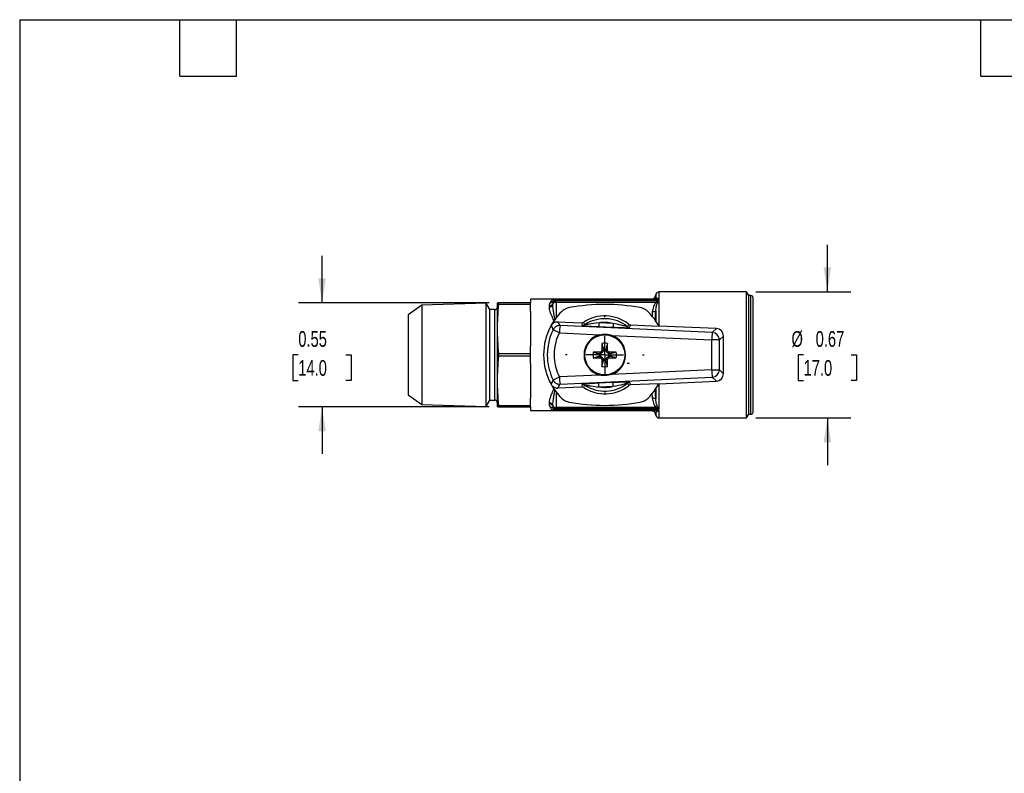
# Model space of a CAD drawing. Header units: inches. Extents: x 0.2 to 10.8, y 0.2 to 8.2.
# Tile 2 of 4: x 0.2 to 5.5, y 4.2 to 8.2. Entities that reach past the tile are written whole.
import ezdxf

# ---------------------------------------------------------------- set-up
doc = ezdxf.new("R2010")
doc.units = ezdxf.units.IN
doc.header["$MEASUREMENT"] = 0
doc.linetypes.add('SLD-Center', pattern=[0.75, 0.6, -0.05, 0.05, -0.05])
doc.linetypes.add('SLD-Solid', pattern=[0])
doc.layers.add('CENTER', color=40, linetype='SLD-Center')
doc.layers.add('DIMENSIONS', color=140, linetype='SLD-Solid', lineweight=25)
doc.layers.add('TEXT', color=140, linetype='SLD-Solid', lineweight=25)
doc.styles.add('SLDTEXTSTYLE0', font='TXT', dxfattribs={"width": 0.7})
doc.dimstyles.new('SLDDIMSTYLE4', dxfattribs={"dimtxt": 0.084961, "dimasz": 0.13, "dimexe": 0, "dimexo": 0.0625, "dimgap": 0.02124, "dimtad": 0, "dimtih": 1, "dimtoh": 1, "dimrnd": 1e-09, "dimdsep": 46, "dimtxsty": 'SLDTEXTSTYLE0', "dimsah": 1, "dimcen": 0.09, "dimadec": 0, "dimazin": 2, "dimtfac": 1, "dimtmove": 0, "dimatfit": 0, "dimfxl": 0, "dimfrac": 2, "dimtolj": 1, "dimtzin": 12, "dimarcsym": 0})

# ---------------------------------------------------------------- blocks, each defined once
blk = doc.blocks.new('_D_5')
at = {"layer": 'DIMENSIONS'}
for p, q in [((4.5358, 6.8054), (4.5358, 7.0554)), ((4.1571, 6.8054), (4.6608, 6.8054)), ((4.4095, 6.4708), (4.381, 6.4708)), ((4.381, 6.4708), (4.381, 6.3358)), ((4.662, 6.4708), (4.6905, 6.4708)), ((4.6905, 6.4708), (4.6905, 6.3358)), ((4.381, 6.3358), (4.4095, 6.3358)), ((4.6905, 6.3358), (4.662, 6.3358)), ((4.1571, 6.1361), (4.6608, 6.1361)), ((4.5358, 6.1361), (4.5358, 5.8861))]:
    blk.add_line(p, q, dxfattribs=at)
for points in [[(4.5358, 6.8054), (4.5558, 6.9354), (4.5158, 6.9354)], [(4.5358, 6.1361), (4.5158, 6.0061), (4.5558, 6.0061)]]:
    blk.add_solid(points, dxfattribs=at)
at = {"layer": 'DIMENSIONS', "char_height": 0.08333, "attachment_point": 1, "style": 'SLDTEXTSTYLE0'}
for s, insert in [('%%c', (4.3454, 6.5972)), ('0.67', (4.4737, 6.5972)), ('17.0', (4.4095, 6.4432))]:
    blk.add_mtext(s, dxfattribs=dict(at, insert=insert))
blk = doc.blocks.new('_D_6')
at = {"layer": 'DIMENSIONS'}
for p, q in [((1.8545, 6.7464), (1.8545, 6.9964)), ((2.7407, 6.7464), (1.7295, 6.7464)), ((1.7283, 6.4708), (1.6998, 6.4708)), ((1.6998, 6.4708), (1.6998, 6.3358)), ((1.9808, 6.4708), (2.0093, 6.4708)), ((2.0093, 6.4708), (2.0093, 6.3358)), ((1.6998, 6.3358), (1.7283, 6.3358)), ((2.0093, 6.3358), (1.9808, 6.3358)), ((2.7407, 6.1952), (1.7295, 6.1952)), ((1.8545, 6.1952), (1.8545, 5.9452))]:
    blk.add_line(p, q, dxfattribs=at)
for points in [[(1.8545, 6.7464), (1.8745, 6.8764), (1.8345, 6.8764)], [(1.8545, 6.1952), (1.8345, 6.0652), (1.8745, 6.0652)]]:
    blk.add_solid(points, dxfattribs=at)
at = {"layer": 'DIMENSIONS', "char_height": 0.08333, "attachment_point": 1, "style": 'SLDTEXTSTYLE0'}
for s, insert in [('0.55', (1.7283, 6.5972)), ('14.0', (1.7283, 6.4432))]:
    blk.add_mtext(s, dxfattribs=dict(at, insert=insert))
blk = doc.blocks.new('SW_CENTERMARKSYMBOL_1')
at = {"layer": 'CENTER', "color": 0}
for p, q in [((0, 0.2), (0, 0.2083)), ((0, 0), (0, 0.1)), ((-0.2, 0), (-0.2083, 0)), ((0, 0), (-0.1, 0)), ((0, 0), (0, -0.1)), ((0, 0), (0.1, 0)), ((0.2, 0), (0.2083, 0)), ((0, -0.2), (0, -0.2083))]:
    blk.add_line(p, q, dxfattribs=at)

msp = doc.modelspace()

# ---------------------------------------------------------------- linework, layer by layer
for p, q in [((3.6255, 6.7925), (3.6207, 6.7792)), ((3.6255, 6.7925), (3.6255, 6.7793)), ((4.1071, 6.8054), (3.644, 6.8054)), ((3.644, 6.7636), (3.644, 6.8054)), ((4.1184, 6.7858), (4.1071, 6.8054)), ((4.1071, 6.4708), (4.1071, 6.8054)), ((2.725, 6.7446), (2.3836, 6.7339)), ((2.7444, 6.7109), (2.725, 6.7446)), ((2.725, 6.197), (2.725, 6.7446)), ((2.7838, 6.7464), (2.7838, 6.7464)), ((2.7838, 6.7464), (2.7838, 6.1952)), ((2.7907, 6.7464), (2.7907, 6.7406)), ((2.961, 6.7464), (2.7907, 6.7464)), ((2.7907, 6.7406), (2.961, 6.7406)), ((3.0791, 6.7661), (2.961, 6.7661)), ((2.961, 6.7661), (2.961, 6.7464)), ((2.961, 6.7406), (2.961, 6.7464)), ((2.961, 6.7004), (2.961, 6.7406)), ((3.0791, 6.7464), (3.0791, 6.7406)), ((3.0988, 6.7636), (3.0988, 6.7661)), ((3.6259, 6.7661), (3.0988, 6.7661)), ((3.644, 6.7636), (3.0988, 6.7636)), ((3.0988, 6.7575), (3.0988, 6.7636)), ((3.644, 6.7575), (3.0988, 6.7575)), ((3.0988, 6.7505), (3.0988, 6.7575)), ((3.0988, 6.7505), (3.6259, 6.7505)), ((3.0988, 6.6708), (3.0988, 6.7505)), ((3.644, 6.6234), (3.644, 6.7575)), ((4.1303, 6.7858), (4.1184, 6.7858)), ((4.1184, 6.1558), (4.1184, 6.7858)), ((4.1303, 6.1558), (4.1303, 6.7858)), ((4.1421, 6.1676), (4.1421, 6.7739)), ((2.3836, 6.7339), (2.3114, 6.6834)), ((2.3836, 6.7339), (2.3836, 6.2076)), ((2.772, 6.7109), (2.7444, 6.7109)), ((2.7444, 6.2306), (2.7444, 6.7109)), ((2.772, 6.2306), (2.772, 6.7109)), ((2.961, 6.7004), (2.961, 6.5168)), ((3.0594, 6.7292), (3.0594, 6.7238)), ((3.607, 6.699), (3.6053, 6.6761)), ((3.6216, 6.655), (3.6255, 6.704)), ((3.6255, 6.704), (3.6255, 6.65)), ((2.3114, 6.6834), (2.3114, 6.2582)), ((3.1058, 6.6469), (3.2313, 6.6415)), ((3.3998, 6.6373), (3.3242, 6.6406)), ((3.1142, 6.5873), (3.1538, 6.5855)), ((3.9253, 6.5895), (3.1176, 6.6265)), ((3.1538, 6.5855), (3.1542, 6.5864)), ((3.1542, 6.5864), (3.155, 6.5854)), ((3.1542, 6.5864), (3.1542, 6.5864)), ((3.155, 6.5854), (3.327, 6.5775)), ((3.3233, 6.621), (3.399, 6.6177)), ((3.4925, 6.6301), (3.6413, 6.6236)), ((3.947, 6.6102), (3.6413, 6.6236)), ((3.947, 6.6102), (3.9253, 6.5895)), ((3.392, 6.5745), (3.9218, 6.5502)), ((3.9629, 6.5502), (3.9218, 6.5502)), ((3.9218, 6.5502), (3.9218, 6.3914)), ((3.9629, 6.5502), (3.9846, 6.5709)), ((3.9629, 6.3914), (3.9629, 6.5502)), ((3.9846, 6.3706), (3.9846, 6.5709)), ((2.961, 6.4765), (2.961, 6.5168)), ((3.3305, 6.4858), (3.3305, 6.4764)), ((3.3387, 6.4939), (3.348, 6.4939)), ((3.348, 6.4998), (3.348, 6.4939)), ((3.3603, 6.4939), (3.3603, 6.5)), ((3.3697, 6.4939), (3.3603, 6.4939)), ((3.3778, 6.4858), (3.3778, 6.4764)), ((2.7907, 6.4765), (2.7907, 6.465)), ((2.961, 6.4765), (2.7907, 6.4765)), ((2.7907, 6.465), (2.961, 6.465)), ((2.961, 6.465), (2.961, 6.4765)), ((2.961, 6.4248), (2.961, 6.465)), ((3.3305, 6.4764), (3.3254, 6.4764)), ((3.3256, 6.4641), (3.3305, 6.4641)), ((3.3305, 6.4548), (3.3305, 6.4641)), ((3.3387, 6.4467), (3.348, 6.4467)), ((3.348, 6.4467), (3.348, 6.4418)), ((3.3697, 6.4467), (3.3603, 6.4467)), ((3.3603, 6.4416), (3.3603, 6.4467)), ((3.3839, 6.4764), (3.3778, 6.4764)), ((3.3778, 6.4548), (3.3778, 6.4641)), ((3.3778, 6.4641), (3.3837, 6.4641)), ((3.4737, 6.4275), (3.4845, 6.4275)), ((3.4839, 6.4257), (3.4737, 6.4275)), ((3.4839, 6.4258), (3.4743, 6.4275)), ((4.1071, 6.1361), (4.1071, 6.4708)), ((2.961, 6.4248), (2.961, 6.2412)), ((3.9218, 6.3914), (3.392, 6.3671)), ((3.9218, 6.3914), (3.9629, 6.3914)), ((3.9846, 6.3706), (3.9629, 6.3914)), ((3.327, 6.3641), (3.1142, 6.3543)), ((3.1176, 6.315), (3.9253, 6.3521)), ((3.399, 6.3239), (3.3233, 6.3206)), ((3.6413, 6.318), (3.947, 6.3314)), ((3.9253, 6.3521), (3.947, 6.3314)), ((3.0988, 6.1911), (3.0988, 6.2708)), ((3.2313, 6.3001), (3.1058, 6.2946)), ((3.3242, 6.301), (3.3998, 6.3043)), ((3.6413, 6.318), (3.4925, 6.3115)), ((3.6255, 6.2376), (3.6216, 6.2868)), ((3.6255, 6.2916), (3.6255, 6.2376)), ((3.644, 6.1841), (3.644, 6.3181)), ((2.3114, 6.2582), (2.3836, 6.2076)), ((2.725, 6.197), (2.7444, 6.2306)), ((2.7444, 6.2306), (2.772, 6.2306)), ((2.961, 6.2009), (2.961, 6.2412)), ((3.0594, 6.2178), (3.0594, 6.2124)), ((3.6051, 6.2651), (3.607, 6.2425)), ((2.3836, 6.2076), (2.725, 6.197)), ((2.7838, 6.1952), (2.7838, 6.1952)), ((2.7907, 6.2009), (2.7907, 6.1952)), ((2.961, 6.2009), (2.7907, 6.2009)), ((2.7907, 6.1952), (2.961, 6.1952)), ((2.961, 6.1952), (2.961, 6.2009)), ((2.961, 6.1952), (2.961, 6.1755)), ((2.961, 6.1755), (3.0791, 6.1755)), ((3.0791, 6.2009), (3.0791, 6.1952)), ((3.0791, 6.1755), (3.08, 6.1758)), ((3.6259, 6.1911), (3.0988, 6.1911)), ((3.0988, 6.1841), (3.0988, 6.1911)), ((3.0988, 6.178), (3.0988, 6.1841)), ((3.644, 6.1841), (3.0988, 6.1841)), ((3.644, 6.178), (3.0988, 6.178)), ((3.0988, 6.1755), (3.0988, 6.178)), ((3.0988, 6.1755), (3.6259, 6.1755)), ((3.644, 6.1361), (3.644, 6.178)), ((3.6207, 6.1623), (3.6255, 6.1491)), ((3.6255, 6.1623), (3.6255, 6.1491)), ((3.644, 6.1361), (4.1071, 6.1361)), ((4.1071, 6.1361), (4.1184, 6.1558)), ((4.1184, 6.1558), (4.1303, 6.1558))]:
    msp.add_line(p, q)
at = {"flags": 128}
for points in [[(3.0988, 6.7505), (3.0949, 6.7503), (3.0912, 6.7497), (3.0878, 6.7488), (3.0848, 6.7476), (3.0824, 6.7461), (3.0806, 6.7444), (3.0795, 6.7426), (3.0791, 6.7406)], [(3.3396, 6.5318), (3.3417, 6.5237), (3.3433, 6.5175), (3.3446, 6.5126), (3.3457, 6.5086), (3.347, 6.5036), (3.348, 6.4998)], [(3.2937, 6.4557), (3.3018, 6.4578), (3.308, 6.4595), (3.3129, 6.4608), (3.3169, 6.4618), (3.3218, 6.4631), (3.3256, 6.4641)], [(3.3396, 6.4098), (3.3417, 6.4179), (3.3433, 6.4241), (3.3446, 6.429), (3.3457, 6.433), (3.347, 6.438), (3.348, 6.4418)], [(3.4157, 6.4557), (3.4076, 6.4578), (3.4013, 6.4595), (3.3964, 6.4608), (3.3924, 6.4618), (3.3875, 6.4631), (3.3837, 6.4641)], [(3.0791, 6.2009), (3.0795, 6.199), (3.0806, 6.1972), (3.0824, 6.1955), (3.0848, 6.194), (3.0878, 6.1928), (3.0912, 6.1919), (3.0949, 6.1913), (3.0988, 6.1911)]]:
    msp.add_lwpolyline(points, dxfattribs=at)
for radius in [0.1083, 0.1061]:
    msp.add_circle((3.3547, 6.4708), radius)
for centre, radius, start, end in [((3.644, 6.7858), 0.0197, 90, 160), ((3.0988, 6.7464), 0.0197, 90, 180), ((3.0976, 6.7451), 0.0186, 86.4406, 175.9313), ((3.0974, 6.7391), 0.0184, 85.9297, 175.2478), ((4.1303, 6.7739), 0.0118, 0, 90), ((2.772, 6.7228), 0.0118, 270, 0), ((3.3547, 6.4708), 0.3248, 135.1322, 151.3531), ((3.1803, 6.6444), 0.0787, 100.0835, 135.1322), ((3.3547, 5.6637), 1.0748, 79.9165, 100.0835), ((3.5291, 6.6444), 0.0787, 44.8678, 79.9165), ((3.3547, 6.4708), 0.3248, 28.0581, 44.8678), ((3.3547, 6.4708), 0.2067, 52.2242, 122.7782), ((3.3547, 6.4708), 0.1922, 50.9961, 124.0063), ((3.3547, 6.4708), 0.1725, 74.827, 100.1753), ((3.3547, 6.4708), 0.3248, 151.3531, 208.6469), ((3.3703, 6.5847), 0.2561, 170.5924, 179.4221), ((4.1779, 6.5476), 0.2561, 170.5924, 179.4221), ((3.9234, 6.5501), 0.0394, 0.1739, 87.3273), ((3.3547, 6.4708), 0.1102, 104.5438, 255.4562), ((5.0567, 6.4721), 1.7182, 178.008, 179.2713), ((3.3547, 6.4708), 0.0628, 77.022, 103.9154), ((1.6527, 6.4721), 1.7172, 0.7287, 2.0009), ((3.3547, 6.4708), 0.1102, 289.8034, 70.1966), ((3.3547, 6.4708), 0.0628, 167.022, 193.9154), ((3.3533, 4.7706), 1.7154, 90.7613, 92.0013), ((3.3547, 6.4708), 0.0298, 79.0417, 102.9253), ((3.3547, 6.4708), 0.0233, 75.9275, 106.6485), ((3.3305, 6.4939), 0.0175, 357.3968, 0), ((3.3778, 6.4939), 0.0175, 180, 181.692), ((3.3559, 4.7688), 1.7172, 87.9991, 89.2713), ((3.3547, 6.4708), 0.0628, 346.0846, 12.978), ((3.3533, 8.171), 1.7164, 268.0075, 269.2388), ((3.3547, 6.4708), 0.0298, 169.0417, 192.9253), ((3.3305, 6.4939), 0.0175, 270, 275.028), ((3.3305, 6.4467), 0.0175, 84.0306, 90), ((3.3547, 6.4708), 0.0233, 165.7764, 196.8453), ((5.0549, 6.4695), 1.7164, 180.7612, 181.9925), ((3.3305, 6.4467), 0.0175, 360, 5.9694), ((3.3547, 6.4708), 0.0233, 253.1547, 284.2236), ((3.3547, 6.4708), 0.0298, 257.0747, 280.9583), ((3.3778, 6.4467), 0.0175, 174.972, 180), ((1.6545, 6.4695), 1.7154, 357.9987, 359.2387), ((3.3547, 6.4708), 0.0233, 343.3515, 14.0725), ((3.3778, 6.4467), 0.0175, 90, 92.6032), ((3.3778, 6.4939), 0.0175, 268.308, 270), ((3.3559, 8.1728), 1.7182, 270.7287, 271.992), ((3.3547, 6.4708), 0.0298, 347.0747, 10.9583), ((3.3485, 6.4708), 0.1427, 341.5799, 342.3376), ((3.3547, 6.4708), 0.0628, 256.0846, 282.978), ((4.1779, 6.394), 0.2561, 180.5779, 189.4076), ((3.9234, 6.3915), 0.0394, 272.6727, 359.8261), ((3.3703, 6.3569), 0.2561, 180.5779, 189.4076), ((3.3547, 6.4708), 0.3248, 208.6469, 224.8678), ((3.3547, 6.4708), 0.2067, 237.2218, 307.7758), ((3.3547, 6.4708), 0.1922, 235.9937, 309.0039), ((3.3547, 6.4708), 0.1725, 259.8247, 285.173), ((3.3547, 6.4708), 0.3248, 315.1322, 331.9419), ((2.772, 6.2188), 0.0118, 0, 90), ((3.1803, 6.2972), 0.0787, 224.8678, 259.9165), ((3.3547, 7.2779), 1.0748, 259.9165, 280.0835), ((3.5291, 6.2972), 0.0787, 280.0835, 315.1322), ((3.0974, 6.2025), 0.0184, 184.7522, 274.0703), ((3.0976, 6.1965), 0.0186, 184.0687, 273.5594), ((3.0988, 6.1952), 0.0197, 180, 270), ((4.1303, 6.1676), 0.0118, 270, 0), ((3.644, 6.1558), 0.0197, 200, 270)]:
    msp.add_arc(centre, radius, start, end)
for centre, major_axis, ratio, start_param, end_param in [((3.1567, 6.5854), (-0.0312, 0.0408), 0.026535, 1.5268, 1.550501), ((3.9452, 6.5708), (0.0285, 0.0273), 0.997379, 5.520905, 7.045466), ((3.9452, 6.3707), (0.0285, -0.0273), 0.997379, 5.520905, 7.045466)]:
    msp.add_ellipse(centre, major_axis=major_axis, ratio=ratio, start_param=start_param, end_param=end_param)
for points, knots in [([(2.7907, 6.7406), (2.7883, 6.7155), (2.7866, 6.6929), (2.7843, 6.6497), (2.7838, 6.6291), (2.7838, 6.588), (2.7843, 6.5675), (2.7866, 6.5243), (2.7883, 6.5017), (2.7907, 6.4765)], [0, 0, 0, 0, 0.25, 0.25, 0.5, 0.5, 0.75, 0.75, 1, 1, 1, 1]), ([(2.7839, 6.7464), (2.7839, 6.7464), (2.7838, 6.7464), (2.7848, 6.7464), (2.787, 6.7464), (2.7895, 6.7464), (2.7907, 6.7464)], [0, 0, 0, 0, 0.111959, 0.389788, 0.681816, 1, 1, 1, 1]), ([(3.0791, 6.7464), (3.0791, 6.7419), (3.077, 6.7374), (3.0697, 6.731), (3.0645, 6.7292), (3.0594, 6.7292)], [0, 0, 0, 0, 0.5, 0.5, 1, 1, 1, 1]), ([(3.0594, 6.7238), (3.0645, 6.7238), (3.0697, 6.7256), (3.077, 6.7318), (3.0791, 6.7362), (3.0791, 6.7406)], [0, 0, 0, 0, 0.5, 0.5, 1, 1, 1, 1]), ([(3.0791, 6.7661), (3.0791, 6.7661), (3.079, 6.7661), (3.0776, 6.766), (3.0755, 6.7646), (3.0714, 6.7588), (3.0685, 6.7533), (3.0655, 6.7488)], [0, 0, 0, 0, 0.0013553, 0.0013553, 0.1114112, 0.1664391, 0.2764949, 0.2764949, 0.2764949, 0.2764949]), ([(3.0655, 6.7488), (3.0693, 6.7486), (3.076, 6.7501), (3.0807, 6.7546), (3.0821, 6.7569)], [0, 0, 0, 0, 0.571429, 1, 1, 1, 1]), ([(3.0821, 6.7569), (3.0836, 6.7593), (3.0834, 6.7622), (3.0818, 6.7653), (3.0802, 6.7661), (3.0791, 6.7661), (3.0791, 6.7661), (3.0791, 6.7661)], [0, 0, 0, 0, 0.1100558, 0.1650837, 0.2751396, 0.2751396, 0.2764949, 0.2764949, 0.2764949, 0.2764949]), ([(3.0988, 6.7661), (3.0988, 6.7661), (3.0883, 6.7661), (3.0791, 6.7661), (3.0791, 6.7661), (3.0791, 6.7661)], [-0.8230094, -0.8230094, -0.8230094, -0.8230094, -0.5500959, -0.5500959, -0.5491452, -0.5491452, -0.5491452, -0.5491452]), ([(3.0905, 6.6589), (3.0903, 6.6598), (3.0895, 6.6634), (3.0883, 6.6696), (3.0869, 6.6771), (3.0856, 6.6841), (3.0837, 6.6952), (3.0814, 6.7097), (3.0795, 6.7264), (3.0792, 6.7361), (3.0791, 6.7406)], [0, 0, 0, 0, 0.02868, 0.125902, 0.213729, 0.292164, 0.37324, 0.613672, 0.822553, 1, 1, 1, 1]), ([(3.6208, 6.779), (3.6199, 6.7772), (3.6182, 6.7736), (3.6137, 6.7694), (3.6083, 6.7666), (3.6043, 6.7662), (3.6023, 6.7661)], [0, 0, 0, 0, 0.250123, 0.500063, 0.749972, 1, 1, 1, 1]), ([(3.6259, 6.7505), (3.6192, 6.7435), (3.6153, 6.7349), (3.6097, 6.7172), (3.6081, 6.7081), (3.607, 6.699)], [0, 0, 0, 0, 0.5, 0.5, 1, 1, 1, 1]), ([(3.6255, 6.7793), (3.6236, 6.7792), (3.6207, 6.779), (3.6211, 6.7791), (3.6212, 6.7791)], [0, 0, 0, 0, 0.667404, 1, 1, 1, 1]), ([(3.635, 6.77), (3.6321, 6.7712), (3.6278, 6.7746), (3.6262, 6.7777), (3.6255, 6.7793)], [0, 0, 0, 0, 0.0687888, 0.1605072, 0.1605072, 0.1605072, 0.1605072]), ([(3.6255, 6.704), (3.6262, 6.7129), (3.6278, 6.7282), (3.6321, 6.7413), (3.635, 6.7459)], [0.7468757, 0.7468757, 0.7468757, 0.7468757, 0.8380674, 0.9064612, 0.9064612, 0.9064612, 0.9064612]), ([(3.6259, 6.7661), (3.6316, 6.7661), (3.6378, 6.7652), (3.6439, 6.7636), (3.644, 6.7636), (3.644, 6.7636)], [-0.0005514, -0.0005514, -0.0005514, -0.0005514, 0.06681168, 0.06681168, 0.06736308, 0.06736308, 0.06736308, 0.06736308]), ([(3.644, 6.7575), (3.644, 6.7575), (3.6439, 6.7575), (3.6378, 6.7558), (3.6316, 6.7534), (3.6259, 6.7505)], [0.31172733, 0.31172733, 0.31172733, 0.31172733, 0.31234564, 0.31234564, 0.37964294, 0.37964294, 0.37964294, 0.37964294]), ([(3.644, 6.7636), (3.644, 6.7636), (3.644, 6.7637), (3.6409, 6.7666), (3.6378, 6.7688), (3.635, 6.77)], [-0.0005514, -0.0005514, -0.0005514, -0.0005514, 0, 0, 0.06736308, 0.06736308, 0.06736308, 0.06736308]), ([(3.635, 6.7459), (3.6378, 6.7503), (3.6409, 6.7543), (3.644, 6.7574), (3.644, 6.7575), (3.644, 6.7575)], [0.31172733, 0.31172733, 0.31172733, 0.31172733, 0.37902463, 0.37902463, 0.37964294, 0.37964294, 0.37964294, 0.37964294]), ([(3.0594, 6.7238), (3.0596, 6.7205), (3.06, 6.7137), (3.0631, 6.7025), (3.0674, 6.6901), (3.0722, 6.6782), (3.0774, 6.6664), (3.0813, 6.6574), (3.0839, 6.6517), (3.0847, 6.65)], [0, 0, 0, 0, 0.160922, 0.336051, 0.495175, 0.674987, 0.801076, 0.940134, 1, 1, 1, 1]), ([(3.0696, 6.6265), (3.0714, 6.6297), (3.0736, 6.6326), (3.0787, 6.6378), (3.0816, 6.6401), (3.0911, 6.6455), (3.0985, 6.6473), (3.1058, 6.6469)], [0, 0, 0, 0, 0.25, 0.25, 0.5, 0.5, 1, 1, 1, 1]), ([(3.3242, 6.6406), (3.3046, 6.6393), (3.2812, 6.6358), (3.255, 6.6311), (3.2472, 6.6298), (3.2472, 6.6301)], [0, 0, 0, 0, 0.1520131, 0.1900164, 0.266023, 0.266023, 0.266023, 0.266023]), ([(3.3242, 6.6406), (3.324, 6.6356), (3.3237, 6.6307), (3.3234, 6.6235), (3.3233, 6.6212), (3.3233, 6.621)], [0, 0, 0, 0, 0.5, 0.5, 1, 1, 1, 1]), ([(3.4756, 6.6201), (3.4756, 6.62), (3.4723, 6.6206), (3.4602, 6.6238), (3.4374, 6.63), (3.4143, 6.6351), (3.3998, 6.6373)], [0, 0, 0, 0, 0.0475043, 0.0760069, 0.1520139, 0.2660243, 0.2660243, 0.2660243, 0.2660243]), ([(3.0806, 6.6045), (3.0574, 6.5571), (3.039, 6.4635), (3.0632, 6.3726), (3.0806, 6.3371)], [-0.4549191, -0.4549191, -0.4549191, -0.4549191, 0.0649884, 0.4549191, 0.4549191, 0.4549191, 0.4549191]), ([(3.1176, 6.6265), (3.1164, 6.6266), (3.1138, 6.6266), (3.1101, 6.6262), (3.1063, 6.6254), (3.1027, 6.6243), (3.0992, 6.6229), (3.0958, 6.6211), (3.0926, 6.619), (3.0897, 6.6166), (3.087, 6.6139), (3.0845, 6.611), (3.0824, 6.6079), (3.0812, 6.6056), (3.0806, 6.6045)], [0, 0, 0, 0, 0.083382, 0.166739, 0.250073, 0.333391, 0.416698, 0.5, 0.583302, 0.666609, 0.749927, 0.833261, 0.916618, 1, 1, 1, 1]), ([(3.1142, 6.5873), (3.1043, 6.5921), (3.0874, 6.6006), (3.0809, 6.6042), (3.0806, 6.6045)], [0, 0, 0, 0, 0.571429, 1, 1, 1, 1]), ([(3.1142, 6.3543), (3.0991, 6.3853), (3.078, 6.4645), (3.094, 6.546), (3.1142, 6.5873)], [-0.4549191, -0.4549191, -0.4549191, -0.4549191, -0.0649884, 0.4549191, 0.4549191, 0.4549191, 0.4549191]), ([(3.2353, 6.6268), (3.2355, 6.6263), (3.2407, 6.6257), (3.2546, 6.6245), (3.2629, 6.624), (3.2881, 6.6225), (3.3059, 6.6217), (3.3233, 6.621)], [0, 0, 0, 0, 0.25, 0.25, 0.5, 0.5, 1, 1, 1, 1]), ([(3.399, 6.6177), (3.4077, 6.6173), (3.4164, 6.6169), (3.4338, 6.6162), (3.4425, 6.6159), (3.4594, 6.6154), (3.4676, 6.6152), (3.4781, 6.6152), (3.4812, 6.6152), (3.4857, 6.6154), (3.4871, 6.6156), (3.4871, 6.6158)], [0, 0, 0, 0, 0.25, 0.25, 0.5, 0.5, 0.75, 0.75, 0.875, 0.875, 1, 1, 1, 1]), ([(3.327, 6.5775), (3.3377, 6.5803), (3.3486, 6.5814), (3.3652, 6.5807), (3.3707, 6.58), (3.3815, 6.5779), (3.3868, 6.5764), (3.392, 6.5745)], [0, 0, 0, 0, 0.5, 0.5, 0.75, 0.75, 1, 1, 1, 1]), ([(3.3688, 6.532), (3.3673, 6.5265), (3.3662, 6.5224), (3.3644, 6.5156), (3.3637, 6.5128), (3.3618, 6.5058), (3.361, 6.5026), (3.3603, 6.5)], [0, 0, 0, 0, 0.25, 0.25, 0.5, 0.5, 1, 1, 1, 1]), ([(3.2934, 6.4849), (3.2989, 6.4835), (3.303, 6.4824), (3.3099, 6.4806), (3.3126, 6.4798), (3.3197, 6.478), (3.3228, 6.4771), (3.3254, 6.4764)], [0, 0, 0, 0, 0.25, 0.25, 0.5, 0.5, 1, 1, 1, 1]), ([(3.3305, 6.4858), (3.3327, 6.4858), (3.3347, 6.4867), (3.3377, 6.4897), (3.3386, 6.4918), (3.3387, 6.4939)], [0, 0, 0, 0, 0.5, 0.5, 1, 1, 1, 1]), ([(3.348, 6.4931), (3.3473, 6.4921), (3.3466, 6.4911), (3.3452, 6.4893), (3.3447, 6.4886), (3.3436, 6.4873), (3.3432, 6.4869), (3.3422, 6.4857), (3.3415, 6.4849), (3.3399, 6.4832), (3.3391, 6.4825), (3.3381, 6.4815), (3.3376, 6.4811), (3.3364, 6.48), (3.3358, 6.4794), (3.334, 6.478), (3.333, 6.4772), (3.3321, 6.4765)], [0, 0, 0, 0, 0.25, 0.25, 0.375, 0.375, 0.4375, 0.4375, 0.5, 0.5, 0.5625, 0.5625, 0.625, 0.625, 0.75, 0.75, 1, 1, 1, 1]), ([(3.3773, 6.4765), (3.3763, 6.4772), (3.3752, 6.4779), (3.3733, 6.4794), (3.3726, 6.48), (3.3713, 6.4811), (3.3708, 6.4815), (3.3699, 6.4823), (3.3696, 6.4826), (3.3688, 6.4833), (3.3684, 6.4838), (3.3674, 6.4847), (3.367, 6.4851), (3.3663, 6.4859), (3.366, 6.4862), (3.3653, 6.4871), (3.3649, 6.4875), (3.3638, 6.4888), (3.3633, 6.4895), (3.3618, 6.4913), (3.361, 6.4924), (3.3603, 6.4934)], [0, 0, 0, 0, 0.25, 0.25, 0.375, 0.375, 0.4375, 0.4375, 0.46875, 0.46875, 0.5, 0.5, 0.53125, 0.53125, 0.5625, 0.5625, 0.625, 0.625, 0.75, 0.75, 1, 1, 1, 1]), ([(3.3697, 6.4939), (3.3697, 6.4918), (3.3706, 6.4897), (3.3736, 6.4867), (3.3757, 6.4858), (3.3778, 6.4858)], [0, 0, 0, 0, 0.5, 0.5, 1, 1, 1, 1]), ([(3.4159, 6.4849), (3.4104, 6.4835), (3.4063, 6.4824), (3.3995, 6.4806), (3.3967, 6.4798), (3.3897, 6.478), (3.3865, 6.4771), (3.3839, 6.4764)], [0, 0, 0, 0, 0.25, 0.25, 0.5, 0.5, 1, 1, 1, 1]), ([(2.7907, 6.465), (2.7883, 6.4399), (2.7866, 6.4173), (2.7843, 6.3741), (2.7838, 6.3535), (2.7838, 6.3125), (2.7843, 6.2919), (2.7866, 6.2487), (2.7883, 6.2261), (2.7907, 6.2009)], [0, 0, 0, 0, 0.25, 0.25, 0.5, 0.5, 0.75, 0.75, 1, 1, 1, 1]), ([(3.3387, 6.4467), (3.3386, 6.4488), (3.3378, 6.4509), (3.3348, 6.4539), (3.3327, 6.4548), (3.3305, 6.4548)], [0, 0, 0, 0, 0.5, 0.5, 1, 1, 1, 1]), ([(3.3324, 6.464), (3.3333, 6.4634), (3.3342, 6.4627), (3.3359, 6.4613), (3.3366, 6.4607), (3.3377, 6.4597), (3.3382, 6.4594), (3.3392, 6.4584), (3.3399, 6.4578), (3.3415, 6.4562), (3.3422, 6.4555), (3.3432, 6.4544), (3.3435, 6.4539), (3.3446, 6.4527), (3.3451, 6.4521), (3.3465, 6.4504), (3.3473, 6.4494), (3.3479, 6.4485)], [0, 0, 0, 0, 0.25, 0.25, 0.375, 0.375, 0.4375, 0.4375, 0.5, 0.5, 0.5625, 0.5625, 0.625, 0.625, 0.75, 0.75, 1, 1, 1, 1]), ([(3.3688, 6.4096), (3.3673, 6.415), (3.3662, 6.4191), (3.3644, 6.426), (3.3637, 6.4287), (3.3618, 6.4358), (3.361, 6.439), (3.3603, 6.4416)], [0, 0, 0, 0, 0.25, 0.25, 0.5, 0.5, 1, 1, 1, 1]), ([(3.3604, 6.4482), (3.3611, 6.4491), (3.3618, 6.4501), (3.3634, 6.4519), (3.3639, 6.4526), (3.365, 6.4538), (3.3654, 6.4543), (3.3665, 6.4554), (3.3672, 6.4561), (3.3689, 6.4578), (3.3697, 6.4584), (3.3708, 6.4594), (3.3712, 6.4598), (3.3725, 6.4608), (3.3732, 6.4613), (3.375, 6.4627), (3.376, 6.4635), (3.377, 6.4641)], [0, 0, 0, 0, 0.25, 0.25, 0.375, 0.375, 0.4375, 0.4375, 0.5, 0.5, 0.5625, 0.5625, 0.625, 0.625, 0.75, 0.75, 1, 1, 1, 1]), ([(3.3778, 6.4548), (3.3757, 6.4548), (3.3736, 6.4539), (3.3706, 6.4509), (3.3697, 6.4488), (3.3697, 6.4467)], [0, 0, 0, 0, 0.5, 0.5, 1, 1, 1, 1]), ([(3.0806, 6.3371), (3.0809, 6.3374), (3.0874, 6.341), (3.1043, 6.3494), (3.1142, 6.3543)], [0, 0, 0, 0, 0.428571, 1, 1, 1, 1]), ([(3.0806, 6.3371), (3.0811, 6.336), (3.0822, 6.334), (3.0842, 6.3311), (3.0863, 6.3284), (3.0897, 6.3248), (3.0948, 6.3209), (3.1018, 6.3174), (3.1096, 6.3152), (3.1149, 6.3151), (3.1176, 6.315)], [0, 0, 0, 0, 0.077641, 0.154317, 0.230031, 0.304788, 0.47546, 0.648185, 0.823016, 1, 1, 1, 1]), ([(3.392, 6.3671), (3.3816, 6.3633), (3.3708, 6.3612), (3.3543, 6.3604), (3.3487, 6.3606), (3.3378, 6.3617), (3.3324, 6.3627), (3.327, 6.3641)], [0, 0, 0, 0, 0.5, 0.5, 0.75, 0.75, 1, 1, 1, 1]), ([(3.4871, 6.3258), (3.4871, 6.326), (3.4856, 6.3262), (3.4811, 6.3264), (3.4781, 6.3264), (3.4712, 6.3264), (3.4674, 6.3263), (3.4593, 6.3262), (3.4551, 6.3261), (3.434, 6.3254), (3.4164, 6.3247), (3.399, 6.3239)], [0, 0, 0, 0, 0.125, 0.125, 0.25, 0.25, 0.375, 0.375, 0.5, 0.5, 1, 1, 1, 1]), ([(3.3998, 6.3043), (3.3996, 6.3092), (3.3994, 6.3142), (3.3991, 6.3214), (3.399, 6.3236), (3.399, 6.3239)], [0, 0, 0, 0, 0.5, 0.5, 1, 1, 1, 1]), ([(3.0847, 6.2916), (3.0842, 6.2905), (3.0823, 6.2864), (3.0794, 6.2798), (3.076, 6.272), (3.0712, 6.2609), (3.0658, 6.2471), (3.0606, 6.2313), (3.0598, 6.2223), (3.0594, 6.2178)], [0, 0, 0, 0, 0.039288, 0.141384, 0.236655, 0.325123, 0.55891, 0.783413, 1, 1, 1, 1]), ([(3.0696, 6.3151), (3.0714, 6.3118), (3.0736, 6.3089), (3.0787, 6.3037), (3.0816, 6.3015), (3.0911, 6.2961), (3.0985, 6.2943), (3.1058, 6.2946)], [0, 0, 0, 0, 0.25, 0.25, 0.5, 0.5, 1, 1, 1, 1]), ([(3.0791, 6.2009), (3.0792, 6.2047), (3.0794, 6.2129), (3.0807, 6.2265), (3.0829, 6.2419), (3.0855, 6.2567), (3.088, 6.2703), (3.0896, 6.2784), (3.0905, 6.2826)], [0, 0, 0, 0, 0.150342, 0.322856, 0.517625, 0.719609, 0.856911, 1, 1, 1, 1]), ([(3.3233, 6.3206), (3.3146, 6.3202), (3.3059, 6.3198), (3.2885, 6.319), (3.2798, 6.3186), (3.2629, 6.3176), (3.2547, 6.3171), (3.2443, 6.3162), (3.2412, 6.3159), (3.2368, 6.3153), (3.2354, 6.315), (3.2353, 6.3148)], [0, 0, 0, 0, 0.25, 0.25, 0.5, 0.5, 0.75, 0.75, 0.875, 0.875, 1, 1, 1, 1]), ([(3.2472, 6.3115), (3.2472, 6.3117), (3.2505, 6.3112), (3.2628, 6.3091), (3.2861, 6.305), (3.3095, 6.3019), (3.3242, 6.301)], [0, 0, 0, 0, 0.0475043, 0.0760069, 0.1520139, 0.2660243, 0.2660243, 0.2660243, 0.2660243]), ([(3.3998, 6.3043), (3.4192, 6.3072), (3.4466, 6.3139), (3.4714, 6.3208), (3.4756, 6.3216), (3.4756, 6.3214)], [0, 0, 0, 0, 0.1520131, 0.2280197, 0.266023, 0.266023, 0.266023, 0.266023]), ([(3.607, 6.2425), (3.6081, 6.2335), (3.6098, 6.2244), (3.6153, 6.2066), (3.6192, 6.1981), (3.6259, 6.1911)], [0, 0, 0, 0, 0.5, 0.5, 1, 1, 1, 1]), ([(3.635, 6.1957), (3.6311, 6.2018), (3.6276, 6.2156), (3.626, 6.2309), (3.6255, 6.2376)], [-0.2736467, -0.2736467, -0.2736467, -0.2736467, -0.182455, -0.1140612, -0.1140612, -0.1140612, -0.1140612]), ([(2.7907, 6.1952), (2.7895, 6.1952), (2.7871, 6.1952), (2.785, 6.1952), (2.7839, 6.1952), (2.7839, 6.1952), (2.7839, 6.1952)], [0, 0, 0, 0, 0.3043893, 0.5844128, 0.8506071, 1, 1, 1, 1]), ([(3.0594, 6.2124), (3.0645, 6.2124), (3.0697, 6.2106), (3.077, 6.2042), (3.0791, 6.1997), (3.0791, 6.1952)], [0, 0, 0, 0, 0.5, 0.5, 1, 1, 1, 1]), ([(3.0655, 6.1927), (3.067, 6.1905), (3.0694, 6.1864), (3.0741, 6.1784), (3.0769, 6.1755), (3.079, 6.1755), (3.0791, 6.1755), (3.0791, 6.1755)], [-0.0013553, -0.0013553, -0.0013553, -0.0013553, 0.0536726, 0.1087005, 0.2737842, 0.2737842, 0.2751396, 0.2751396, 0.2751396, 0.2751396]), ([(3.0791, 6.1755), (3.0791, 6.1755), (3.0791, 6.1755), (3.0883, 6.1755), (3.0988, 6.1755), (3.0988, 6.1755)], [-0.2729134, -0.2729134, -0.2729134, -0.2729134, -0.2719627, -0.2719627, 0.0009507, 0.0009507, 0.0009507, 0.0009507]), ([(3.08, 6.1758), (3.0804, 6.1759), (3.0813, 6.1761), (3.0826, 6.1777), (3.0837, 6.1806), (3.0826, 6.1833), (3.0821, 6.1847)], [0, 0, 0, 0, 0.138018, 0.417941, 0.702656, 1, 1, 1, 1]), ([(3.6023, 6.1755), (3.6043, 6.1753), (3.6083, 6.175), (3.6137, 6.1722), (3.6182, 6.168), (3.6199, 6.1644), (3.6208, 6.1625)], [0, 0, 0, 0, 0.250028, 0.499937, 0.749877, 1, 1, 1, 1]), ([(3.6255, 6.1623), (3.6262, 6.1638), (3.6278, 6.167), (3.6321, 6.1703), (3.635, 6.1716)], [0, 0, 0, 0, 0.0917135, 0.1604987, 0.1604987, 0.1604987, 0.1604987]), ([(3.6259, 6.1911), (3.6316, 6.1882), (3.6378, 6.1858), (3.6439, 6.1841), (3.644, 6.1841), (3.644, 6.1841)], [-0.0672973, -0.0672973, -0.0672973, -0.0672973, 0, 0, 0.00061831, 0.00061831, 0.00061831, 0.00061831]), ([(3.644, 6.178), (3.644, 6.178), (3.6439, 6.178), (3.6378, 6.1764), (3.6316, 6.1755), (3.6259, 6.1755)], [-0.06791448, -0.06791448, -0.06791448, -0.06791448, -0.06736308, -0.06736308, 0, 0, 0, 0]), ([(3.644, 6.1841), (3.644, 6.1841), (3.644, 6.1841), (3.6409, 6.1873), (3.6378, 6.1913), (3.635, 6.1957)], [-0.0672973, -0.0672973, -0.0672973, -0.0672973, -0.06667899, -0.06667899, 0.00061831, 0.00061831, 0.00061831, 0.00061831]), ([(3.635, 6.1716), (3.6378, 6.1728), (3.6409, 6.175), (3.644, 6.1779), (3.644, 6.178), (3.644, 6.178)], [-0.06791448, -0.06791448, -0.06791448, -0.06791448, -0.0005514, -0.0005514, 0, 0, 0, 0]), ([(3.6212, 6.1625), (3.6211, 6.1625), (3.6207, 6.1625), (3.6236, 6.1624), (3.6255, 6.1623)], [0, 0, 0, 0, 0.33264, 1, 1, 1, 1])]:
    msp.add_open_spline(points, degree=3, knots=knots)
for points in [[(3.0655, 6.7488), (3.0619, 6.7435), (3.0594, 6.7369), (3.0594, 6.7292)], [(3.6255, 6.7793), (3.6242, 6.7755), (3.6191, 6.7687), (3.6111, 6.7661), (3.607, 6.7661)], [(3.635, 6.77), (3.6324, 6.7675), (3.6292, 6.7661), (3.6259, 6.7661)], [(3.635, 6.7459), (3.6337, 6.7462), (3.6308, 6.7473), (3.6276, 6.7493), (3.6259, 6.7505)], [(3.6255, 6.704), (3.6242, 6.7022), (3.6191, 6.6993), (3.6111, 6.6987), (3.607, 6.699)], [(3.1176, 6.6265), (3.1136, 6.6333), (3.1097, 6.6401), (3.1058, 6.6469)], [(3.2313, 6.6415), (3.2353, 6.6413), (3.2394, 6.6424), (3.2428, 6.6446)], [(3.2313, 6.6415), (3.2326, 6.6366), (3.2339, 6.6317), (3.2353, 6.6268)], [(3.2472, 6.6301), (3.2457, 6.6349), (3.2442, 6.6397), (3.2428, 6.6446)], [(3.3998, 6.6373), (3.3996, 6.6323), (3.3992, 6.6224), (3.399, 6.6179), (3.399, 6.6177)], [(3.0696, 6.6265), (3.0732, 6.6192), (3.0768, 6.6119), (3.0806, 6.6045)], [(3.2472, 6.6301), (3.2454, 6.629), (3.2416, 6.6272), (3.2374, 6.6267), (3.2353, 6.6268)], [(3.4813, 6.6342), (3.4794, 6.6295), (3.4775, 6.6248), (3.4756, 6.6201)], [(3.4756, 6.6201), (3.4789, 6.6175), (3.483, 6.616), (3.4871, 6.6158)], [(3.4813, 6.6342), (3.4845, 6.6317), (3.4884, 6.6302), (3.4925, 6.6301)], [(3.4871, 6.6158), (3.4889, 6.6205), (3.4907, 6.6253), (3.4925, 6.6301)], [(3.0806, 6.3371), (3.0768, 6.3297), (3.0732, 6.3224), (3.0696, 6.3151)], [(3.4756, 6.3214), (3.4772, 6.3227), (3.4809, 6.3249), (3.4851, 6.3257), (3.4871, 6.3258)], [(3.4925, 6.3115), (3.4907, 6.3163), (3.4889, 6.321), (3.4871, 6.3258)], [(3.1058, 6.2946), (3.1097, 6.3014), (3.1136, 6.3082), (3.1176, 6.315)], [(3.2353, 6.3148), (3.2339, 6.3099), (3.2326, 6.305), (3.2313, 6.3001)], [(3.2428, 6.297), (3.2394, 6.2992), (3.2353, 6.3003), (3.2313, 6.3001)], [(3.2472, 6.3115), (3.2437, 6.3138), (3.2395, 6.315), (3.2353, 6.3148)], [(3.2428, 6.297), (3.2442, 6.3018), (3.2457, 6.3067), (3.2472, 6.3115)], [(3.3242, 6.301), (3.324, 6.3059), (3.3235, 6.3159), (3.3233, 6.3203), (3.3233, 6.3206)], [(3.4756, 6.3214), (3.4775, 6.3168), (3.4794, 6.3121), (3.4813, 6.3074)], [(3.4925, 6.3115), (3.4884, 6.3113), (3.4845, 6.3099), (3.4813, 6.3074)], [(3.0594, 6.2178), (3.0697, 6.2178), (3.0791, 6.2098), (3.0791, 6.2009)], [(3.607, 6.2425), (3.6111, 6.2429), (3.6191, 6.2423), (3.6242, 6.2394), (3.6255, 6.2376)], [(3.0594, 6.2124), (3.0594, 6.2046), (3.0619, 6.198), (3.0655, 6.1927)], [(3.0821, 6.1847), (3.0787, 6.19), (3.0722, 6.1932), (3.0655, 6.1927)], [(3.6255, 6.1623), (3.6242, 6.1661), (3.6191, 6.1729), (3.6111, 6.1755), (3.607, 6.1755)], [(3.6259, 6.1911), (3.6276, 6.1923), (3.6308, 6.1943), (3.6337, 6.1954), (3.635, 6.1957)], [(3.635, 6.1716), (3.6337, 6.1728), (3.6308, 6.1748), (3.6276, 6.1755), (3.6259, 6.1755)]]:
    msp.add_open_spline(points, degree=3)
at = {"layer": 'TEXT'}
for p, q in [((0.25, 8.25), (10.75, 8.25)), ((0.25, 8.25), (0.25, 0.25)), ((1.1, 7.95), (1.1, 8.25)), ((1.4, 7.95), (1.4, 8.25)), ((5.35, 7.95), (5.35, 8.25)), ((1.1, 7.95), (1.4, 7.95)), ((5.35, 7.95), (5.65, 7.95))]:
    msp.add_line(p, q, dxfattribs=at)

# ---------------------------------------------------------------- block references
at = {"layer": 'CENTER'}
msp.add_blockref('SW_CENTERMARKSYMBOL_1', (3.3547, 6.4708), dxfattribs=at)

# ---------------------------------------------------------------- dimensions: what is measured, and where the dimension line sits
at = {"layer": 'DIMENSIONS'}
dim = msp.add_linear_dim(base=(4.5358, 6.1361), p1=(4.1071, 6.8054), p2=(4.1071, 6.1361), angle=90, text='%%c<>', dimstyle='SLDDIMSTYLE4', dxfattribs=at)
dim.commit()
dim.dimension.update_dxf_attribs({"geometry": '_D_5', "text_midpoint": (4.5358, 6.4708), "dimtype": 160})
dim = msp.add_linear_dim(base=(1.8545, 6.1952), p1=(2.7907, 6.7464), p2=(2.7907, 6.1952), angle=90, dimstyle='SLDDIMSTYLE4', dxfattribs=at)
dim.commit()
dim.dimension.update_dxf_attribs({"geometry": '_D_6', "text_midpoint": (1.8545, 6.4708), "dimtype": 160})

doc.saveas('drawing.dxf')
